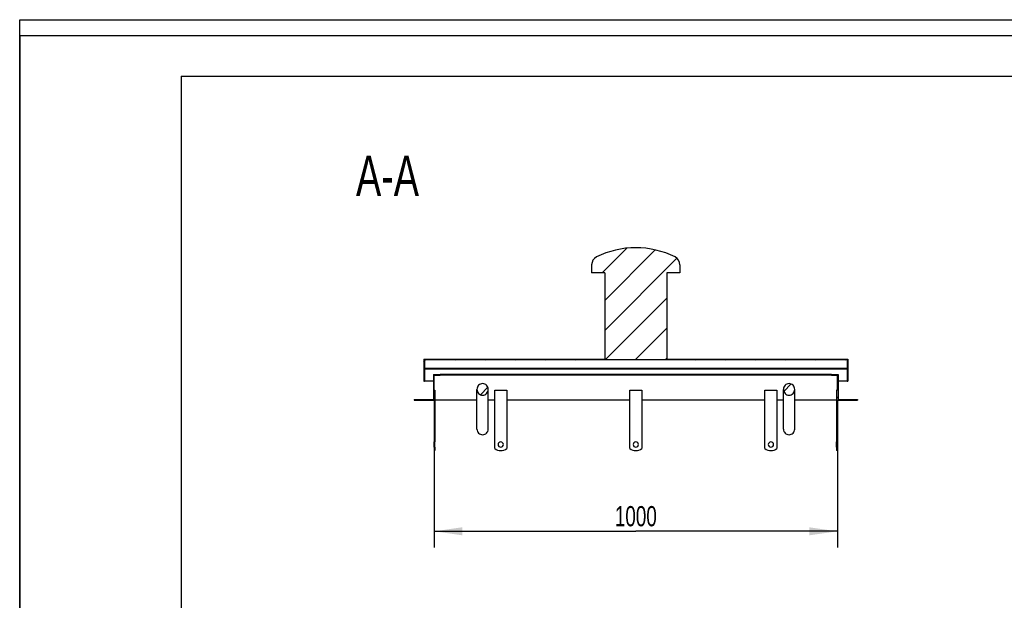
# Model space of a CAD drawing. Header units: millimetres. Extents: x 0 to 4200, y 0 to 5940.
# Tile 2 of 3: x 0 to 2441, y 4501 to 5940. Entities that reach past the tile are written whole.
import ezdxf

# ---------------------------------------------------------------- set-up
doc = ezdxf.new("R2010")
doc.units = ezdxf.units.MM
doc.header["$LTSCALE"] = 387.2
doc.layers.get('0').update_dxf_attribs({"linetype": 'CONTINUOUS'})
for name, color, linetype in [('_2D-BEM', 7, 'CONTINUOUS'), ('_ACHSEN', 7, 'CONTINUOUS'), ('_ZEICHNUNGSELEM', 7, 'CONTINUOUS')]:
    doc.layers.add(name, color=color, linetype=linetype)
doc.styles.get("Standard").update_dxf_attribs({"font": 'txt', "width": 0.7})
doc.dimstyles.new('DIMSTYLE_1', dxfattribs={"dimtxt": 50, "dimasz": 70, "dimexe": 2, "dimexo": 1, "dimtad": 1, "dimdec": 1, "dimtxsty": 'Standard', "dimblk": '_FILLED', "dimblk1": '_FILLED', "dimblk2": '_FILLED', "dimcen": 0.09, "dimadec": 1, "dimazin": 2, "dimtp": 0.8, "dimtm": 0.8, "dimtfac": 1, "dimtdec": 1, "dimtofl": 0, "dimtmove": 0, "dimatfit": 3, "dimldrblk": '_FILLED', "dimfxl": 1, "dimtolj": 1, "dimarcsym": 0})

# ---------------------------------------------------------------- blocks, each defined once
blk = doc.blocks.new('_FILLED')
at = {"color": 0, "linetype": 'ByBlock'}
blk.add_solid([(0, 0), (-1, 0.1428571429), (-1, -0.1428571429)], dxfattribs=at)
blk = doc.blocks.new('*D2')
at = {"layer": '_2D-BEM', "color": 2, "linetype": 'Continuous', "transparency": 16777216}
for p, q in [((1027.7317073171, 4976.8453145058), (1027.7317073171, 4631.8453145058)), ((2027.7317073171, 4976.8453145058), (2027.7317073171, 4631.8453145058)), ((1027.7317073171, 4671.8453145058), (1527.7317073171, 4671.8453145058)), ((2027.7317073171, 4671.8453145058), (1527.7317073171, 4671.8453145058))]:
    blk.add_line(p, q, dxfattribs=at)
at = {"layer": '_2D-BEM', "color": 2, "linetype": 'Continuous', "transparency": 16777216, "xscale": 70, "yscale": 70, "zscale": 70, "rotation": 180}
blk.add_blockref('_FILLED', (1027.7317073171, 4671.8453145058), dxfattribs=at)
at = {"layer": '_2D-BEM', "color": 2, "linetype": 'Continuous', "transparency": 16777216, "xscale": 70, "yscale": 70, "zscale": 70}
blk.add_blockref('_FILLED', (2027.7317073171, 4671.8453145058), dxfattribs=at)
at = {"layer": '_2D-BEM', "color": 2, "linetype": 'Continuous', "transparency": 16777216, "insert": (1527.7317073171, 4734.3453145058), "char_height": 50, "width": 219.6428571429, "attachment_point": 2, "line_spacing_factor": 0.9}
blk.add_mtext('1000', dxfattribs=at)

msp = doc.modelspace()

# ---------------------------------------------------------------- hatches: boundary and pattern name
at = {"linetype": 'Continuous'}
h = msp.add_hatch(dxfattribs=at)
h.set_pattern_fill('A', color=2, scale=52.59786595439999, angle=45, style=0, pattern_type=0)
h.set_pattern_definition([(45, (0, 0), (-37.1923076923, 37.1923076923), [])])
edge = h.paths.add_edge_path()
edge.add_line((977.7317073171, 4996.8453145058), (1027.7317073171, 4996.8453145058))
edge.add_line((977.7317073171, 4998.8453145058), (977.7317073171, 4996.8453145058))
edge.add_line((977.7317073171, 4998.8453145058), (1025.7317073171, 4998.8453145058))
edge.add_line((1025.7317073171, 5060.8453145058), (1025.7317073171, 4998.8453145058))
edge.add_line((1025.7317073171, 5060.8453145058), (1042.7317073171, 5060.8453145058))
edge.add_line((1042.7317073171, 5058.8453145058), (1042.7317073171, 5060.8453145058))
edge.add_line((1027.7317073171, 5058.8453145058), (1042.7317073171, 5058.8453145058))
edge.add_line((1027.7317073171, 5021.8453145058), (1027.7317073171, 5058.8453145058))
edge.add_line((1027.7317073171, 5021.8453145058), (1029.7317073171, 5021.8453145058))
edge.add_line((1029.7317073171, 5021.8453145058), (1029.7317073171, 4893.3453145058))
edge.add_line((1029.7317073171, 4893.3453145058), (1027.7317073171, 4893.3453145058))
edge.add_line((1027.7317073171, 4996.8453145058), (1027.7317073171, 4893.3453145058))
edge = h.paths.add_edge_path()
edge.add_line((2027.7317073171, 4996.8453145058), (2077.7317073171, 4996.8453145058))
edge.add_line((2027.7317073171, 4996.8453145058), (2027.7317073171, 4893.3453145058))
edge.add_line((2027.7317073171, 4893.3453145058), (2025.7317073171, 4893.3453145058))
edge.add_line((2025.7317073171, 5021.8453145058), (2025.7317073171, 4893.3453145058))
edge.add_line((2027.7317073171, 5021.8453145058), (2025.7317073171, 5021.8453145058))
edge.add_line((2027.7317073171, 5021.8453145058), (2027.7317073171, 5058.8453145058))
edge.add_line((2012.7317073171, 5058.8453145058), (2027.7317073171, 5058.8453145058))
edge.add_line((2012.7317073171, 5058.8453145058), (2012.7317073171, 5060.8453145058))
edge.add_line((2012.7317073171, 5060.8453145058), (2029.7317073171, 5060.8453145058))
edge.add_line((2029.7317073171, 5060.8453145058), (2029.7317073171, 4998.8453145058))
edge.add_line((2029.7317073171, 4998.8453145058), (2077.7317073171, 4998.8453145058))
edge.add_line((2077.7317073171, 4998.8453145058), (2077.7317073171, 4996.8453145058))
edge = h.paths.add_edge_path()
edge.add_line((1001.7317073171, 5043.8453145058), (1003.7317073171, 5043.8453145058))
edge.add_line((1001.7317073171, 5098.8453145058), (1001.7317073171, 5043.8453145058))
edge.add_line((1001.7317073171, 5098.8453145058), (1450.7317073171, 5098.8453145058))
edge.add_line((1450.7317073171, 5312.2351301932), (1450.7317073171, 5098.8453145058))
edge.add_line((1450.7317073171, 5312.2351301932), (1418.2317073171, 5312.2351301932))
edge.add_line((1418.2317073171, 5332.2351301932), (1418.2317073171, 5312.2351301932))
edge.add_arc((1440.1317073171, 5332.2351301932), 21.9, 116.4945026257, 180)
edge.add_arc((1528.1049827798, 5155.7456324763), 219.1, 90.097613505, 116.4945026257)
edge.add_arc((1527.3584318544, 5155.7456324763), 219.1, 63.50549737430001, 89.902386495)
edge.add_arc((1615.3317073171, 5332.2351301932), 21.9, 0, 63.50549737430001)
edge.add_line((1637.2317073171, 5332.2351301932), (1637.2317073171, 5312.2351301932))
edge.add_line((1637.2317073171, 5312.2351301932), (1604.7317073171, 5312.2351301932))
edge.add_line((1604.7317073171, 5312.2351301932), (1604.7317073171, 5098.8453145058))
edge.add_line((1604.7317073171, 5098.8453145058), (2053.7317073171, 5098.8453145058))
edge.add_line((2053.7317073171, 5098.8453145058), (2053.7317073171, 5043.8453145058))
edge.add_line((2051.7317073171, 5043.8453145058), (2053.7317073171, 5043.8453145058))
edge.add_line((2051.7317073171, 5074.8453145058), (2051.7317073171, 5043.8453145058))
edge.add_line((1003.7317073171, 5074.8453145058), (2051.7317073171, 5074.8453145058))
edge.add_line((1003.7317073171, 5074.8453145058), (1003.7317073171, 5043.8453145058))
edge.add_line((2051.7317073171, 5096.8453145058), (2051.7317073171, 5076.0953145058))
edge.add_line((2051.7317073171, 5096.8453145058), (1003.7317073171, 5096.8453145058))
edge.add_line((1003.7317073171, 5096.8453145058), (1003.7317073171, 5076.0953145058))
edge.add_line((1003.7317073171, 5076.0953145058), (2051.7317073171, 5076.0953145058))
edge = h.paths.add_edge_path()
edge.add_spline(control_points=[(1147.7317073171, 5009.273896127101), (1148.0093285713, 5009.273896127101), (1148.5635169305, 5009.2908208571), (1149.3929077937, 5009.3669167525), (1150.2165946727, 5009.493524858), (1151.0321276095, 5009.6703151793), (1151.8366974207, 5009.8968223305), (1152.6275966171, 5010.172441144), (1153.4020984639, 5010.4964212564), (1154.1575002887, 5010.8678643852), (1154.8911135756, 5011.2857162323), (1155.6002755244, 5011.7487607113), (1156.2823620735, 5012.2556180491), (1156.9347913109, 5012.804735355), (1157.5550388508, 5013.3943840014), (1158.140653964, 5014.0226600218), (1158.6892686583, 5014.6874772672), (1159.1986174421, 5015.3865710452), (1159.6665544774, 5016.117502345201), (1160.0910674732, 5016.877657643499), (1160.4702982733, 5017.6642604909), (1160.8025590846, 5018.4743809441), (1161.0863477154, 5019.3049445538), (1161.3203647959, 5020.1527514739), (1161.5035265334, 5021.0144917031), (1161.6349766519, 5021.8867631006), (1161.7140966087, 5022.7660952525), (1161.7405122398, 5023.6489697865), (1161.7140983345, 5024.5318444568), (1161.6349800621, 5025.4111770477), (1161.5035315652, 5026.2834490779), (1161.3203713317, 5027.1451902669), (1161.0863555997, 5027.9929984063), (1160.8025681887, 5028.8235633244), (1160.4703083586, 5029.6336853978), (1160.0910783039, 5030.4202900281), (1159.6665658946, 5031.1804470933), (1159.1986291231, 5031.9113803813), (1158.6892803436, 5032.6104761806), (1158.1406655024, 5033.2752953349), (1157.5550499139, 5033.9035733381), (1156.9348016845, 5034.4932238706), (1156.2823716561, 5035.0423428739), (1155.6002840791, 5035.5492018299), (1154.891120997, 5036.0122477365), (1154.1575065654, 5036.4301007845), (1153.4021035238, 5036.8015449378), (1152.6276005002, 5037.125525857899), (1151.8367002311, 5037.4011452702), (1151.0321294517, 5037.6276528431), (1150.2165957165, 5037.8044434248), (1149.3929082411, 5037.9310516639), (1148.5635170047, 5038.0071476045), (1148.0093285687, 5038.024072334), (1147.7317073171, 5038.024072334)], knot_values=[0, 0, 0, 0, 0.0192307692, 0.0384615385, 0.05769230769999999, 0.0769230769, 0.09615384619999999, 0.1153846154, 0.1346153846, 0.1538461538, 0.1730769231, 0.1923076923, 0.2115384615, 0.2307692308, 0.25, 0.2692307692, 0.2884615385, 0.3076923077, 0.3269230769, 0.3461538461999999, 0.3653846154, 0.3846153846, 0.4038461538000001, 0.4230769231, 0.4423076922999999, 0.4615384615, 0.4807692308, 0.5, 0.5192307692, 0.5384615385, 0.5576923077, 0.5769230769, 0.5961538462, 0.6153846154, 0.6346153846, 0.6538461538, 0.6730769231, 0.6923076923, 0.7115384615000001, 0.7307692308, 0.75, 0.7692307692, 0.7884615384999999, 0.8076923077, 0.8269230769, 0.8461538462, 0.8653846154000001, 0.8846153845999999, 0.9038461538, 0.9230769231, 0.9423076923, 0.9615384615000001, 0.9807692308, 1, 1, 1, 1], degree=3, periodic=0)
edge.add_spline(control_points=[(1147.7317073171, 5038.024072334), (1147.4540860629, 5038.024072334), (1146.8998977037, 5038.007147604), (1146.0705068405, 5037.9310517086), (1145.2468199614, 5037.8044436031), (1144.4312870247, 5037.6276532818), (1143.6267172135, 5037.4011461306), (1142.8358180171, 5037.1255273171), (1142.0613161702, 5036.8015472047), (1141.3059143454, 5036.4301040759), (1140.5723010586, 5036.0122522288), (1139.8631391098, 5035.5492077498), (1139.1810525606, 5035.042350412), (1138.5286233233, 5034.4932331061), (1137.9083757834, 5033.9035844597), (1137.3227606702, 5033.2753084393), (1136.7741459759, 5032.6104911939), (1136.264797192, 5031.9113974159), (1135.7968601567, 5031.1804661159), (1135.3723471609, 5030.4203108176), (1134.9931163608, 5029.6337079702), (1134.6608555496, 5028.823587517), (1134.3770669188, 5027.9930239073), (1134.1430498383, 5027.1452169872), (1133.9598881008, 5026.283476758), (1133.8284379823, 5025.411205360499), (1133.7493180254, 5024.5318732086), (1133.7229023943, 5023.6489986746), (1133.7493162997, 5022.7661240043), (1133.8284345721, 5021.886791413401), (1133.959883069, 5021.0145193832), (1134.1430433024, 5020.152778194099), (1134.3770590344, 5019.3049700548), (1134.6608464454, 5018.4744051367), (1134.9931062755, 5017.6642830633), (1135.3723363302, 5016.877678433), (1135.7968487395, 5016.117521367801), (1136.264785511, 5015.386588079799), (1136.7741342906, 5014.6874922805), (1137.3227491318, 5014.0226731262), (1137.9083647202, 5013.394395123), (1138.5286129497, 5012.804744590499), (1139.181042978, 5012.2556255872), (1139.8631305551, 5011.7487666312), (1140.5722936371, 5011.285720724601), (1141.3059080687, 5010.867867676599), (1142.0613111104, 5010.4964235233), (1142.835814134, 5010.1724426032), (1143.6267144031, 5009.8968231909), (1144.4312851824, 5009.670315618), (1145.2468189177, 5009.4935250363), (1146.0705063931, 5009.366916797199), (1146.8998976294, 5009.2908208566), (1147.4540860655, 5009.273896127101), (1147.7317073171, 5009.273896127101)], knot_values=[0, 0, 0, 0, 0.0192307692, 0.0384615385, 0.05769230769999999, 0.0769230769, 0.09615384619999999, 0.1153846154, 0.1346153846, 0.1538461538, 0.1730769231, 0.1923076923, 0.2115384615, 0.2307692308, 0.25, 0.2692307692, 0.2884615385, 0.3076923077, 0.3269230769, 0.3461538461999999, 0.3653846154, 0.3846153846, 0.4038461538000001, 0.4230769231, 0.4423076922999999, 0.4615384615, 0.4807692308, 0.5, 0.5192307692, 0.5384615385, 0.5576923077, 0.5769230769, 0.5961538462, 0.6153846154, 0.6346153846, 0.6538461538, 0.6730769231, 0.6923076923, 0.7115384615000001, 0.7307692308, 0.75, 0.7692307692, 0.7884615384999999, 0.8076923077, 0.8269230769, 0.8461538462, 0.8653846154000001, 0.8846153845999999, 0.9038461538, 0.9230769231, 0.9423076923, 0.9615384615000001, 0.9807692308, 1, 1, 1, 1], degree=3, periodic=0)
edge = h.paths.add_edge_path()
edge.add_spline(control_points=[(1907.7317073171, 5038.024072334), (1907.4540860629, 5038.024072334), (1906.8998977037, 5038.007147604), (1906.0705068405, 5037.9310517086), (1905.2468199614, 5037.8044436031), (1904.4312870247, 5037.6276532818), (1903.6267172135, 5037.4011461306), (1902.8358180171, 5037.1255273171), (1902.0613161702, 5036.8015472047), (1901.3059143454, 5036.4301040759), (1900.5723010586, 5036.0122522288), (1899.8631391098, 5035.5492077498), (1899.1810525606, 5035.042350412), (1898.5286233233, 5034.4932331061), (1897.9083757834, 5033.9035844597), (1897.3227606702, 5033.2753084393), (1896.7741459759, 5032.6104911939), (1896.264797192, 5031.9113974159), (1895.7968601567, 5031.1804661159), (1895.3723471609, 5030.4203108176), (1894.9931163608, 5029.6337079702), (1894.6608555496, 5028.823587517), (1894.3770669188, 5027.9930239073), (1894.1430498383, 5027.1452169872), (1893.9598881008, 5026.283476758), (1893.8284379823, 5025.411205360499), (1893.7493180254, 5024.5318732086), (1893.7229023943, 5023.6489986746), (1893.7493162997, 5022.7661240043), (1893.8284345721, 5021.886791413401), (1893.959883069, 5021.0145193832), (1894.1430433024, 5020.152778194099), (1894.3770590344, 5019.3049700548), (1894.6608464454, 5018.4744051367), (1894.9931062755, 5017.6642830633), (1895.3723363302, 5016.877678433), (1895.7968487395, 5016.117521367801), (1896.264785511, 5015.386588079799), (1896.7741342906, 5014.6874922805), (1897.3227491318, 5014.0226731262), (1897.9083647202, 5013.394395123), (1898.5286129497, 5012.804744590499), (1899.181042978, 5012.2556255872), (1899.8631305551, 5011.7487666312), (1900.5722936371, 5011.285720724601), (1901.3059080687, 5010.867867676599), (1902.0613111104, 5010.4964235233), (1902.835814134, 5010.1724426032), (1903.6267144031, 5009.8968231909), (1904.4312851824, 5009.670315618), (1905.2468189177, 5009.4935250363), (1906.0705063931, 5009.366916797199), (1906.8998976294, 5009.2908208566), (1907.4540860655, 5009.273896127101), (1907.7317073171, 5009.273896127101)], knot_values=[0, 0, 0, 0, 0.0192307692, 0.0384615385, 0.05769230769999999, 0.0769230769, 0.09615384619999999, 0.1153846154, 0.1346153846, 0.1538461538, 0.1730769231, 0.1923076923, 0.2115384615, 0.2307692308, 0.25, 0.2692307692, 0.2884615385, 0.3076923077, 0.3269230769, 0.3461538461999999, 0.3653846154, 0.3846153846, 0.4038461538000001, 0.4230769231, 0.4423076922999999, 0.4615384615, 0.4807692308, 0.5, 0.5192307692, 0.5384615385, 0.5576923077, 0.5769230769, 0.5961538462, 0.6153846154, 0.6346153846, 0.6538461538, 0.6730769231, 0.6923076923, 0.7115384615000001, 0.7307692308, 0.75, 0.7692307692, 0.7884615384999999, 0.8076923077, 0.8269230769, 0.8461538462, 0.8653846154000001, 0.8846153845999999, 0.9038461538, 0.9230769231, 0.9423076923, 0.9615384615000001, 0.9807692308, 1, 1, 1, 1], degree=3, periodic=0)
edge.add_spline(control_points=[(1907.7317073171, 5009.273896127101), (1908.0093285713, 5009.273896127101), (1908.5635169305, 5009.2908208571), (1909.3929077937, 5009.3669167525), (1910.2165946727, 5009.493524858), (1911.0321276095, 5009.6703151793), (1911.8366974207, 5009.8968223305), (1912.6275966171, 5010.172441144), (1913.4020984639, 5010.4964212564), (1914.1575002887, 5010.8678643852), (1914.8911135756, 5011.2857162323), (1915.6002755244, 5011.7487607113), (1916.2823620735, 5012.2556180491), (1916.9347913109, 5012.804735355), (1917.5550388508, 5013.3943840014), (1918.140653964, 5014.0226600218), (1918.6892686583, 5014.6874772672), (1919.1986174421, 5015.3865710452), (1919.6665544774, 5016.117502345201), (1920.0910674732, 5016.877657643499), (1920.4702982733, 5017.6642604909), (1920.8025590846, 5018.4743809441), (1921.0863477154, 5019.3049445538), (1921.3203647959, 5020.1527514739), (1921.5035265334, 5021.0144917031), (1921.6349766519, 5021.8867631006), (1921.7140966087, 5022.7660952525), (1921.7405122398, 5023.6489697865), (1921.7140983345, 5024.5318444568), (1921.6349800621, 5025.4111770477), (1921.5035315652, 5026.2834490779), (1921.3203713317, 5027.1451902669), (1921.0863555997, 5027.9929984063), (1920.8025681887, 5028.8235633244), (1920.4703083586, 5029.6336853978), (1920.0910783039, 5030.4202900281), (1919.6665658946, 5031.1804470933), (1919.1986291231, 5031.9113803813), (1918.6892803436, 5032.6104761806), (1918.1406655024, 5033.2752953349), (1917.5550499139, 5033.9035733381), (1916.9348016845, 5034.4932238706), (1916.2823716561, 5035.0423428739), (1915.6002840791, 5035.5492018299), (1914.891120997, 5036.0122477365), (1914.1575065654, 5036.4301007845), (1913.4021035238, 5036.8015449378), (1912.6276005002, 5037.125525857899), (1911.8367002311, 5037.4011452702), (1911.0321294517, 5037.6276528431), (1910.2165957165, 5037.8044434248), (1909.3929082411, 5037.9310516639), (1908.5635170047, 5038.0071476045), (1908.0093285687, 5038.024072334), (1907.7317073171, 5038.024072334)], knot_values=[0, 0, 0, 0, 0.0192307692, 0.0384615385, 0.05769230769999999, 0.0769230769, 0.09615384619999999, 0.1153846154, 0.1346153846, 0.1538461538, 0.1730769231, 0.1923076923, 0.2115384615, 0.2307692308, 0.25, 0.2692307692, 0.2884615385, 0.3076923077, 0.3269230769, 0.3461538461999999, 0.3653846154, 0.3846153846, 0.4038461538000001, 0.4230769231, 0.4423076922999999, 0.4615384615, 0.4807692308, 0.5, 0.5192307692, 0.5384615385, 0.5576923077, 0.5769230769, 0.5961538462, 0.6153846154, 0.6346153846, 0.6538461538, 0.6730769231, 0.6923076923, 0.7115384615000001, 0.7307692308, 0.75, 0.7692307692, 0.7884615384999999, 0.8076923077, 0.8269230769, 0.8461538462, 0.8653846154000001, 0.8846153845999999, 0.9038461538, 0.9230769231, 0.9423076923, 0.9615384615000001, 0.9807692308, 1, 1, 1, 1], degree=3, periodic=0)
edge = h.paths.add_edge_path()
edge.add_line((2027.7317073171, 4880.3453145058), (2027.7317073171, 4871.8453145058))
edge.add_line((2027.7317073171, 4871.8453145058), (2025.7317073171, 4871.8453145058))
edge.add_line((2025.7317073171, 4880.3453145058), (2025.7317073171, 4871.8453145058))
edge.add_line((2027.7317073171, 4880.3453145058), (2025.7317073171, 4880.3453145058))
edge = h.paths.add_edge_path()
edge.add_line((1027.7317073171, 4880.3453145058), (1027.7317073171, 4871.8453145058))
edge.add_line((1029.7317073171, 4880.3453145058), (1027.7317073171, 4880.3453145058))
edge.add_line((1029.7317073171, 4880.3453145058), (1029.7317073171, 4871.8453145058))
edge.add_line((1029.7317073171, 4871.8453145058), (1027.7317073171, 4871.8453145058))

# ---------------------------------------------------------------- linework, layer by layer
at = {"color": 7, "linetype": 'Continuous'}
for p, q in [((0, 5940), (4200, 5940)), ((0, 0), (0, 5940)), ((0, 5940), (4200, 5940)), ((0, 0), (0, 5940)), ((1418.2317073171, 5332.2351301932), (1418.2317073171, 5312.2351301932)), ((1637.2317073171, 5332.2351301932), (1637.2317073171, 5312.2351301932)), ((1450.7317073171, 5312.2351301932), (1418.2317073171, 5312.2351301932)), ((1450.7317073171, 5312.2351301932), (1450.7317073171, 5098.8453145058)), ((1637.2317073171, 5312.2351301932), (1604.7317073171, 5312.2351301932)), ((1604.7317073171, 5312.2351301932), (1604.7317073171, 5098.8453145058)), ((1001.7317073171, 5098.8453145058), (1450.7317073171, 5098.8453145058)), ((1001.7317073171, 5098.8453145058), (1001.7317073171, 5043.8453145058)), ((1003.7317073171, 5096.8453145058), (1003.7317073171, 5076.0953145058)), ((2051.7317073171, 5096.8453145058), (1003.7317073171, 5096.8453145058)), ((1604.7317073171, 5098.8453145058), (2053.7317073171, 5098.8453145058)), ((2051.7317073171, 5096.8453145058), (2051.7317073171, 5076.0953145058)), ((2053.7317073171, 5098.8453145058), (2053.7317073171, 5043.8453145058)), ((1003.7317073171, 5076.0953145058), (2051.7317073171, 5076.0953145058)), ((1003.7317073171, 5074.8453145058), (2051.7317073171, 5074.8453145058)), ((1003.7317073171, 5074.8453145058), (1003.7317073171, 5043.8453145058)), ((1025.7317073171, 5060.8453145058), (1042.7317073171, 5060.8453145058)), ((1025.7317073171, 5060.8453145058), (1025.7317073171, 4998.8453145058)), ((1027.7317073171, 5058.8453145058), (1042.7317073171, 5058.8453145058)), ((1027.7317073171, 5021.8453145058), (1027.7317073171, 5058.8453145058)), ((2012.7317073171, 5060.8453145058), (1042.7317073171, 5060.8453145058)), ((1042.7317073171, 5058.8453145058), (1042.7317073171, 5060.8453145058)), ((2012.7317073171, 5058.8453145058), (1042.7317073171, 5058.8453145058)), ((2012.7317073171, 5060.8453145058), (2029.7317073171, 5060.8453145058)), ((2012.7317073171, 5058.8453145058), (2012.7317073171, 5060.8453145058)), ((2012.7317073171, 5058.8453145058), (2027.7317073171, 5058.8453145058)), ((2027.7317073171, 5021.8453145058), (2027.7317073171, 5058.8453145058)), ((2029.7317073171, 5060.8453145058), (2029.7317073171, 4998.8453145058)), ((2051.7317073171, 5074.8453145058), (2051.7317073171, 5043.8453145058)), ((1001.7317073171, 5043.8453145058), (1003.7317073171, 5043.8453145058)), ((1025.7317073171, 5043.8453145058), (1003.7317073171, 5043.8453145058)), ((2051.7317073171, 5043.8453145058), (2029.7317073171, 5043.8453145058)), ((2051.7317073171, 5043.8453145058), (2053.7317073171, 5043.8453145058)), ((1027.7317073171, 5021.8453145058), (1029.7317073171, 5021.8453145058)), ((1029.7317073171, 5021.8453145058), (1029.7317073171, 4893.3453145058)), ((1133.7317073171, 4924.8453145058), (1133.7317073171, 5023.6489842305)), ((1161.7317073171, 4924.8453145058), (1161.7317073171, 5023.6489842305)), ((1893.7317073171, 4924.8453145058), (1893.7317073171, 5023.6489842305)), ((1921.7317073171, 4924.8453145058), (1921.7317073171, 5023.6489842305)), ((2027.7317073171, 5021.8453145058), (2025.7317073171, 5021.8453145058)), ((2025.7317073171, 5021.8453145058), (2025.7317073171, 4893.3453145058)), ((977.7317073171, 4998.8453145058), (1025.7317073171, 4998.8453145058)), ((977.7317073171, 4998.8453145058), (977.7317073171, 4996.8453145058)), ((977.7317073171, 4996.8453145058), (1027.7317073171, 4996.8453145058)), ((1027.7317073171, 4996.8453145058), (1027.7317073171, 4893.3453145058)), ((2027.7317073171, 4996.8453145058), (2077.7317073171, 4996.8453145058)), ((2027.7317073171, 4996.8453145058), (2027.7317073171, 4893.3453145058)), ((2029.7317073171, 4998.8453145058), (2077.7317073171, 4998.8453145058)), ((2077.7317073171, 4998.8453145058), (2077.7317073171, 4996.8453145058)), ((1029.7317073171, 4893.3453145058), (1027.7317073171, 4893.3453145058)), ((1027.7317073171, 4886.8453145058), (1027.7317073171, 4893.3453145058)), ((1027.7317073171, 4880.3453145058), (1027.7317073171, 4886.8453145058)), ((1029.7317073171, 4886.8453145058), (1029.7317073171, 4893.3453145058)), ((1029.7317073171, 4880.3453145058), (1029.7317073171, 4886.8453145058)), ((2027.7317073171, 4893.3453145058), (2025.7317073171, 4893.3453145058)), ((2025.7317073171, 4886.8453145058), (2025.7317073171, 4893.3453145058)), ((2025.7317073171, 4880.3453145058), (2025.7317073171, 4886.8453145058)), ((2027.7317073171, 4886.8453145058), (2027.7317073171, 4893.3453145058)), ((2027.7317073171, 4880.3453145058), (2027.7317073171, 4886.8453145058)), ((1029.7317073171, 4880.3453145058), (1027.7317073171, 4880.3453145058)), ((1027.7317073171, 4880.3453145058), (1027.7317073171, 4871.8453145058)), ((1029.7317073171, 4871.8453145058), (1027.7317073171, 4871.8453145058)), ((1029.7317073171, 4880.3453145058), (1029.7317073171, 4871.8453145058)), ((2027.7317073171, 4880.3453145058), (2025.7317073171, 4880.3453145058)), ((2025.7317073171, 4880.3453145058), (2025.7317073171, 4871.8453145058)), ((2027.7317073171, 4871.8453145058), (2025.7317073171, 4871.8453145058)), ((2027.7317073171, 4880.3453145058), (2027.7317073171, 4871.8453145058))]:
    msp.add_line(p, q, dxfattribs=at)
at = {"color": 3, "linetype": 'Continuous'}
for p, q in [((0, 5900), (0, 2970)), ((4180, 5900), (0, 5900))]:
    msp.add_line(p, q, dxfattribs=at)
at = {"color": 5, "linetype": 'Continuous'}
for q in [(4080, 5800), (400, 100)]:
    msp.add_line((400, 5800), q, dxfattribs=at)
at = {"color": 7, "linetype": 'Continuous'}
for centre, radius, start, end in [((1528.1049827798, 5155.7456324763), 219.1, 90.097613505, 116.4945026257), ((1527.3584318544, 5155.7456324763), 219.1, 63.50549737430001, 89.902386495), ((1440.1317073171, 5332.2351301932), 21.9, 116.4945026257, 180), ((1615.3317073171, 5332.2351301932), 21.9, 0, 63.50549737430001)]:
    msp.add_arc(centre, radius, start, end, dxfattribs=at)
for centre, start_param, end_param in [((1147.7317073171, 5023.6489842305), 0, 1.5707963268), ((1147.7317073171, 5023.6489842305), 4.7123889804, 6.2831853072), ((1907.7317073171, 5023.6489842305), 0, 1.5707963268), ((1907.7317073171, 5023.6489842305), 4.7123889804, 6.2831853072), ((1147.7317073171, 5023.6489842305), 1.5707963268, 3.1415926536), ((1147.7317073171, 5023.6489842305), 3.1415926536, 4.7123889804), ((1907.7317073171, 5023.6489842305), 1.5707963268, 3.1415926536), ((1907.7317073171, 5023.6489842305), 3.1415926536, 4.7123889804)]:
    msp.add_ellipse(centre, major_axis=(0, 14.3750881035), ratio=0.9739070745, start_param=start_param, end_param=end_param, dxfattribs=at)
for points, knots in [([(1133.7317078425, 4924.8453145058), (1133.7317078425, 4923.070151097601), (1134.4671489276, 4919.466490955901), (1137.5968341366, 4914.9342913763), (1142.2490339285, 4911.9137952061), (1145.9126499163, 4911.2106154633), (1147.7317073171, 4911.2106154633)], [0, 0, 0, 0, 0.2469392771, 0.4956824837, 0.7469547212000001, 1, 1, 1, 1]), ([(1147.7317073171, 4911.2106154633), (1149.5507647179, 4911.2106154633), (1153.2143807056, 4911.9137952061), (1157.8665804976, 4914.9342913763), (1160.9962657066, 4919.466490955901), (1161.7317067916, 4923.070151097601), (1161.7317067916, 4924.8453145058)], [0, 0, 0, 0, 0.2530452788, 0.5043175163, 0.7530607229, 1, 1, 1, 1]), ([(1893.7317078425, 4924.8453145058), (1893.7317078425, 4923.070151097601), (1894.4671489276, 4919.466490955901), (1897.5968341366, 4914.9342913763), (1902.2490339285, 4911.9137952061), (1905.9126499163, 4911.2106154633), (1907.7317073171, 4911.2106154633)], [0, 0, 0, 0, 0.2469392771, 0.4956824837, 0.7469547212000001, 1, 1, 1, 1]), ([(1907.7317073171, 4911.2106154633), (1909.5507647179, 4911.2106154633), (1913.2143807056, 4911.9137952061), (1917.8665804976, 4914.9342913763), (1920.9962657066, 4919.466490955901), (1921.7317067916, 4923.070151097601), (1921.7317067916, 4924.8453145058)], [0, 0, 0, 0, 0.2530452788, 0.5043175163, 0.7530607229, 1, 1, 1, 1])]:
    msp.add_open_spline(points, degree=3, knots=knots, dxfattribs=at)
at = {"layer": '_ACHSEN', "color": 7, "linetype": 'Continuous'}
for p, q in [((1177.7317073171, 4876.8453145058), (1177.7317073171, 5021.8453145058)), ((1177.7317073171, 5021.8453145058), (1207.7317073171, 5021.8453145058)), ((1207.7317073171, 5021.8453145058), (1207.7317073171, 4876.8453145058)), ((1512.7317073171, 4876.8453145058), (1512.7317073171, 5021.8453145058)), ((1512.7317073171, 5021.8453145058), (1542.7317073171, 5021.8453145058)), ((1542.7317073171, 5021.8453145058), (1542.7317073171, 4876.8453145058)), ((1847.7317073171, 5021.8453145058), (1877.7317073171, 5021.8453145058)), ((1847.7317073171, 4876.8453145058), (1847.7317073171, 5021.8453145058)), ((1877.7317073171, 5021.8453145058), (1877.7317073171, 4876.8453145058)), ((1133.7317073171, 4996.8453145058), (1029.7317073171, 4996.8453145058)), ((1177.7317073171, 4996.8453145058), (1161.7317073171, 4996.8453145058)), ((1512.7317073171, 4996.8453145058), (1207.7317073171, 4996.8453145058)), ((1847.7317073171, 4996.8453145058), (1542.7317073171, 4996.8453145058)), ((1893.7317073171, 4996.8453145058), (1877.7317073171, 4996.8453145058)), ((2025.7317073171, 4996.8453145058), (1921.7317073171, 4996.8453145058))]:
    msp.add_line(p, q, dxfattribs=at)
for centre, radius, start, end in [((1192.7317073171, 4886.8453145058), 6.5, 0, 180), ((1192.7317073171, 4886.8453145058), 6.5, 180, 360), ((1527.7317073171, 4886.8453145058), 6.5, 0, 180), ((1527.7317073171, 4886.8453145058), 6.5, 180, 360), ((1862.7317073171, 4886.8453145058), 6.5, 0, 180), ((1862.7317073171, 4886.8453145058), 6.5, 180, 360), ((1192.7317073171, 4896.8453145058), 25, 233.1301023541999, 306.8698976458), ((1527.7317073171, 4896.8453145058), 25, 233.1301023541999, 306.8698976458), ((1862.7317073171, 4896.8453145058), 25, 233.1301023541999, 306.8698976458)]:
    msp.add_arc(centre, radius, start, end, dxfattribs=at)

# ---------------------------------------------------------------- texts
at = {"layer": '_ZEICHNUNGSELEM', "color": 2, "linetype": 'Continuous', "insert": (989.9868259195, 5603.214341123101), "char_height": 100, "width": 364.2857142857, "attachment_point": 3, "line_spacing_factor": 0.9}
msp.add_mtext('A-A', dxfattribs=at)

# ---------------------------------------------------------------- dimensions: what is measured, and where the dimension line sits
at = {"layer": '_2D-BEM', "color": 2, "linetype": 'Continuous'}
dim = msp.add_linear_dim(base=(2027.7317073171, 4671.8453145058), p1=(1027.7317073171, 4977.8453145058), p2=(2027.7317073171, 4977.8453145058), dimstyle='DIMSTYLE_1', dxfattribs=at)
dim.commit()
dim.dimension.update_dxf_attribs({"geometry": '*D2', "text_midpoint": (1520.5888574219, 4671.8453145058), "dimtype": 160})

doc.saveas('drawing.dxf')
